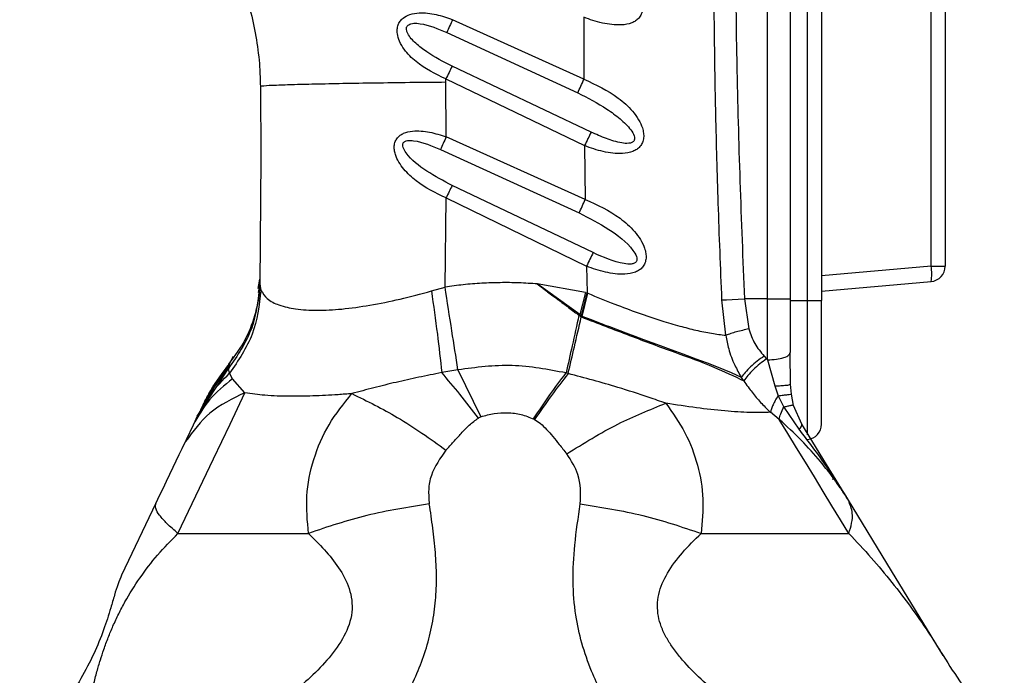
# Model space of a CAD drawing. Header units: millimetres. Extents: x 13 to 546, y 13 to 419.
# Tile 5 of 18: x 192 to 256, y 217 to 260. Entities that reach past the tile are written whole.
import ezdxf

# ---------------------------------------------------------------- set-up
doc = ezdxf.new("R2010")
doc.units = ezdxf.units.MM
doc.header["$LTSCALE"] = 2
doc.linetypes.add('SLD-Solid', pattern=[0])
doc.layers.add('DIMENSIONS', color=140, linetype='SLD-Solid', lineweight=25)
doc.styles.add('SLDTEXTSTYLE0', font='VERDANA.TTF')
doc.dimstyles.new('SLDDIMSTYLE0', dxfattribs={"dimtxt": 4.316016, "dimasz": 6.604, "dimexe": 0, "dimexo": 0.0625, "dimgap": 1.079004, "dimtad": 0, "dimtih": 1, "dimtoh": 1, "dimrnd": 1e-09, "dimzin": 12, "dimdsep": 46, "dimtxsty": 'SLDTEXTSTYLE0', "dimsah": 1, "dimcen": 0.09, "dimadec": 0, "dimazin": 3, "dimtfac": 1, "dimtofl": 0, "dimtmove": 0, "dimatfit": 3, "dimfxl": 0, "dimfrac": 2, "dimtolj": 1, "dimtzin": 12, "dimarcsym": 0})

# ---------------------------------------------------------------- blocks, each defined once
blk = doc.blocks.new('_D_1')
at = {"layer": 'DIMENSIONS'}
for p, q in [((252.95, 373.128), (168.765, 373.128)), ((175.115, 373.128), (175.115, 300.475)), ((168.702, 292.649), (167.253, 292.649)), ((167.253, 292.649), (167.253, 285.79)), ((181.528, 292.649), (182.977, 292.649)), ((182.977, 292.649), (182.977, 285.79)), ((167.253, 285.79), (168.702, 285.79)), ((182.977, 285.79), (181.528, 285.79)), ((175.115, 188.333), (175.115, 284.823)), ((186.178, 188.333), (168.765, 188.333))]:
    blk.add_line(p, q, dxfattribs=at)
for points in [[(175.115, 373.128), (174.099, 366.524), (176.131, 366.524)], [(175.115, 188.333), (176.131, 194.937), (174.099, 194.937)]]:
    blk.add_solid(points, dxfattribs=at)
at = {"layer": 'DIMENSIONS', "char_height": 4.2333, "attachment_point": 1, "style": 'SLDTEXTSTYLE0'}
for s, insert in [('184.8', (166.907, 298.992)), ('7.28', (168.702, 291.166))]:
    blk.add_mtext(s, dxfattribs=dict(at, insert=insert))
blk = doc.blocks.new('_D_3')
at = {"layer": 'DIMENSIONS'}
for p, q in [((253.004, 373.131), (144.895, 373.131)), ((151.245, 373.131), (151.245, 259.886)), ((144.832, 252.06), (143.383, 252.06)), ((143.383, 252.06), (143.383, 245.201)), ((157.657, 252.06), (159.107, 252.06)), ((159.107, 252.06), (159.107, 245.201)), ((143.383, 245.201), (144.832, 245.201)), ((159.107, 245.201), (157.657, 245.201)), ((151.245, 130.946), (151.245, 244.234)), ((214.878, 130.946), (144.895, 130.946))]:
    blk.add_line(p, q, dxfattribs=at)
for points in [[(151.245, 373.131), (150.229, 366.527), (152.261, 366.527)], [(151.245, 130.946), (152.261, 137.55), (150.229, 137.55)]]:
    blk.add_solid(points, dxfattribs=at)
at = {"layer": 'DIMENSIONS', "char_height": 4.2333, "attachment_point": 1, "style": 'SLDTEXTSTYLE0'}
for s, insert in [('242.2', (143.037, 258.403)), ('9.53', (144.832, 250.577))]:
    blk.add_mtext(s, dxfattribs=dict(at, insert=insert))

msp = doc.modelspace()

# ---------------------------------------------------------------- linework, layer by layer
for p, q in [((242.805, 241.733), (242.805, 312.933)), ((243.718, 312.933), (243.718, 241.733)), ((240.218, 241.833), (240.218, 310.328)), ((241.718, 241.833), (241.718, 310.328)), ((250.805, 243.95), (250.805, 310.717)), ((251.718, 310.717), (251.718, 243.95)), ((228.331, 260.057), (228.34, 256.046)), ((228.34, 256.046), (219.844, 259.896)), ((219.466, 259.064), (227.942, 255.165)), ((228.799, 252.623), (219.801, 256.884)), ((207.399, 255.591), (207.42, 250.937)), ((219.404, 255.868), (219.404, 256.06)), ((219.404, 256.06), (228.376, 251.749)), ((219.423, 252.308), (219.404, 255.868)), ((228.424, 248.272), (219.423, 252.308)), ((228.376, 251.749), (228.424, 248.272)), ((219.059, 251.495), (228.03, 247.39)), ((207.42, 250.937), (207.357, 242.808)), ((228.935, 244.825), (219.809, 249.169)), ((219.352, 242.595), (219.416, 248.363)), ((219.416, 248.363), (228.508, 243.952)), ((228.508, 243.952), (228.549, 242.214)), ((250.805, 243.95), (243.718, 243.33)), ((250.805, 243.95), (251.718, 243.95)), ((207.249, 242.496), (207.361, 243.112)), ((207.356, 242.808), (207.254, 242.257)), ((207.357, 242.808), (207.361, 243.112)), ((207.357, 242.808), (207.438, 242.384)), ((228.075, 240.813), (225.323, 242.8)), ((228.432, 242.243), (225.323, 242.8)), ((243.718, 242.333), (250.805, 242.953)), ((207.323, 242.211), (207.313, 242.064)), ((207.357, 242.757), (207.323, 242.211)), ((218.464, 242.344), (219.352, 242.595)), ((228.432, 242.243), (228.075, 240.813)), ((228.173, 240.743), (228.549, 242.214)), ((228.232, 240.701), (228.592, 242.195)), ((228.432, 242.243), (228.549, 242.214)), ((228.549, 242.214), (228.592, 242.195)), ((237.526, 239.476), (237.269, 241.765)), ((238.72, 241.833), (239.009, 239.885)), ((240.218, 241.833), (238.72, 241.833)), ((240.218, 241.833), (241.718, 241.833)), ((241.718, 238.397), (241.718, 241.833)), ((241.718, 241.733), (242.805, 241.733)), ((242.805, 241.733), (243.718, 241.733)), ((242.805, 233.04), (242.805, 241.733)), ((243.718, 233.731), (243.718, 241.733)), ((228.075, 240.813), (228.014, 240.777)), ((228.173, 240.743), (228.075, 240.813)), ((228.232, 240.701), (228.168, 240.663)), ((228.232, 240.701), (228.173, 240.743)), ((241.665, 238.308), (241.718, 238.397)), ((241.718, 236.319), (241.693, 238.316)), ((205.394, 237.63), (205.669, 238.122)), ((240, 238.131), (240.162, 237.953)), ((240.162, 237.953), (240.218, 237.892)), ((240.218, 237.892), (240.698, 236.207)), ((203.563, 234.619), (205.343, 237.337)), ((205.401, 237.585), (203.9, 235.397)), ((205.401, 237.585), (203.907, 235.41)), ((205.343, 237.337), (205.394, 237.63)), ((205.41, 237.029), (205.343, 237.337)), ((220.188, 237.245), (219.135, 237.062)), ((220.188, 237.245), (221.676, 234.206)), ((205.596, 236.663), (205.41, 237.029)), ((206.402, 235.761), (205.596, 236.663)), ((227.322, 237.002), (227.182, 237.041)), ((238.69, 236.53), (238.526, 236.754)), ((241.718, 236.324), (241.718, 236.589)), ((204.131, 235.797), (203.669, 234.965)), ((240.698, 236.207), (240.904, 235.567)), ((241.762, 235.659), (241.718, 236.324)), ((203.818, 235.234), (203.673, 234.973)), ((240.904, 235.567), (241.275, 234.826)), ((241.912, 234.944), (241.762, 235.659)), ((203.316, 234.243), (203.568, 234.627)), ((203.316, 234.243), (203.563, 234.619)), ((203.451, 234.525), (203.431, 234.483)), ((203.665, 234.956), (203.516, 234.645)), ((240.981, 234.038), (240.419, 234.494)), ((241.275, 234.826), (242.242, 233.41)), ((242.451, 233.718), (241.912, 234.944)), ((203.241, 234.086), (203.041, 233.664)), ((203.041, 233.664), (202.59, 232.718)), ((202.59, 232.718), (202.306, 232.121)), ((202.562, 232.605), (202.306, 232.121)), ((202.59, 232.718), (202.562, 232.605)), ((244.447, 230.189), (244.434, 230.189)), ((244.447, 230.189), (244.458, 230.148)), ((200.638, 228.622), (198.418, 223.961))]:
    msp.add_line(p, q)
at = {"flags": 128}
for points in [[(237.269, 241.765), (237.573, 241.779), (237.931, 241.796), (238.321, 241.814), (238.72, 241.833)], [(240.218, 237.892), (240.218, 239.833), (240.218, 241.833)], [(238.526, 236.754), (237.889, 237.046), (236.943, 237.436), (236.328, 237.673), (235.605, 237.943), (234.765, 238.252), (233.803, 238.603), (233.293, 238.79), (232.763, 238.984), (232.215, 239.187), (231.648, 239.397), (231.064, 239.616), (230.008, 240.016), (229.742, 240.117), (229.674, 240.143), (229.657, 240.15), (229.653, 240.151), (229.652, 240.152), (229.652, 240.152), (229.652, 240.152), (229.652, 240.152), (229.652, 240.152), (229.652, 240.152), (229.185, 240.331), (229.036, 240.389), (228.942, 240.425), (228.587, 240.562), (228.232, 240.701)], [(202.067, 226.662), (203.222, 229.085), (204.361, 231.477), (205.436, 233.734), (206.402, 235.761)], [(245.485, 226.662), (244.948, 227.542), (244.393, 228.451), (243.826, 229.38), (243.251, 230.32), (242.674, 231.265), (242.1, 232.205), (241.534, 233.132), (240.981, 234.038)], [(245.452, 228.804), (244.039, 231.117), (242.451, 233.718)], [(202.306, 232.121), (202.126, 231.745), (201.934, 231.342), (201.732, 230.916), (201.52, 230.473), (201.303, 230.017), (201.082, 229.554), (200.86, 229.087), (200.638, 228.622)], [(251.586, 218.76), (248.234, 224.249), (245.452, 228.804)], [(202.067, 226.662), (203.779, 226.663), (205.778, 226.663), (208.034, 226.663), (210.515, 226.663)], [(235.921, 226.662), (238.859, 226.662), (241.467, 226.662), (243.692, 226.662), (245.485, 226.662)]]:
    msp.add_lwpolyline(points, dxfattribs=at)
for centre, radius, start, end in [((247.922, 243.451), 2.926, 350.19725, 9.80318), ((250.718, 243.95), 1, 275.00018, 359.99989), ((242.718, 233.731), 1, 274.99968, 0.00027), ((283.163, 238.044), 37, 211.4115, 218.30615)]:
    msp.add_arc(centre, radius, start, end)
for points, knots in [([(237.269, 241.765), (237.186, 243.854), (237.025, 247.854), (236.871, 253.588), (236.776, 259.107), (236.743, 264.617), (236.77, 270.288), (236.861, 275.979), (237.045, 282.693), (237.369, 290.476), (237.761, 297.12), (238.072, 301.58), (238.213, 303.484), (238.351, 305.241), (238.506, 307.141), (238.73, 309.787), (238.914, 311.82), (239.018, 312.972)], [0, 0, 0, 0, 0.087998, 0.168469, 0.24141, 0.32028, 0.400334, 0.480102, 0.5598, 0.682985, 0.807884, 0.839902, 0.871122, 0.888236, 0.914077, 0.951332, 1, 1, 1, 1]), ([(240.218, 310.328), (239.701, 303.93), (238.673, 291.206), (238.127, 273.43), (238.131, 256.99), (238.523, 246.906), (238.72, 241.833)], [0, 0, 0, 0, 0.280806, 0.558478, 0.777879, 1, 1, 1, 1]), ([(228.346, 264.33), (229.109, 263.974), (230.251, 263.443), (231.342, 262.428), (231.834, 261.754), (232.055, 261.271), (232.143, 260.874), (232.146, 260.556), (232.07, 260.253), (231.904, 260), (231.685, 259.811), (231.317, 259.625), (230.578, 259.506), (229.727, 259.62), (228.921, 259.835), (228.527, 259.983), (228.331, 260.057)], [0, 0, 0, 0, 0.250899, 0.375673, 0.44253, 0.500783, 0.533893, 0.563897, 0.595578, 0.626414, 0.653215, 0.681781, 0.749257, 0.873833, 0.936852, 1, 1, 1, 1]), ([(206.459, 261.474), (206.573, 261.094), (206.855, 260.15), (207.167, 258.602), (207.36, 257.015), (207.388, 256.007), (207.399, 255.591)], [0, 0, 0, 0, 0.199033, 0.494416, 0.790958, 1, 1, 1, 1]), ([(219.404, 256.06), (218.728, 256.387), (217.718, 256.877), (216.784, 257.827), (216.398, 258.463), (216.257, 258.918), (216.243, 259.281), (216.301, 259.558), (216.431, 259.804), (216.677, 260.059), (217.099, 260.27), (217.836, 260.379), (218.598, 260.286), (219.318, 260.096), (219.668, 259.963), (219.844, 259.896)], [0, 0, 0, 0, 0.250618, 0.374928, 0.442323, 0.499698, 0.532931, 0.563798, 0.593968, 0.625431, 0.681678, 0.749176, 0.873909, 0.936888, 1, 1, 1, 1]), ([(219.801, 256.884), (219.242, 257.173), (218.415, 257.6), (217.468, 258.335), (217.018, 258.809), (216.867, 259.167), (216.847, 259.306), (216.863, 259.405), (216.892, 259.472), (216.937, 259.53), (217.017, 259.593), (217.15, 259.646), (217.401, 259.678), (218.212, 259.604), (218.902, 259.307), (219.466, 259.064)], [0, 0, 0, 0, 0.275928, 0.408408, 0.528794, 0.556094, 0.578494, 0.589466, 0.599906, 0.610406, 0.621495, 0.644366, 0.672463, 0.732327, 1, 1, 1, 1]), ([(219.844, 259.896), (219.779, 259.754), (219.653, 259.477), (219.527, 259.199), (219.466, 259.064)], [0, 0, 0, 0, 0.513229, 1, 1, 1, 1]), ([(219.801, 256.884), (219.737, 256.751), (219.604, 256.476), (219.472, 256.201), (219.404, 256.06)], [0, 0, 0, 0, 0.4851, 1, 1, 1, 1]), ([(207.399, 255.591), (207.476, 255.603), (207.778, 255.654), (208.456, 255.663), (209.549, 255.713), (211.024, 255.745), (212.819, 255.783), (214.868, 255.816), (217.092, 255.846), (218.623, 255.861), (219.404, 255.868)], [0, 0, 0, 0, 0.019408, 0.076359, 0.168849, 0.293117, 0.444649, 0.61745, 0.80498, 1, 1, 1, 1]), ([(227.942, 255.165), (228.007, 255.307), (228.139, 255.601), (228.272, 255.894), (228.34, 256.046)], [0, 0, 0, 0, 0.4846379, 1, 1, 1, 1]), ([(228.34, 256.046), (229.113, 255.69), (230.269, 255.157), (231.376, 254.138), (231.88, 253.461), (232.11, 252.976), (232.205, 252.576), (232.215, 252.255), (232.145, 251.947), (231.983, 251.688), (231.763, 251.495), (231.393, 251.304), (230.646, 251.186), (229.787, 251.304), (228.972, 251.523), (228.575, 251.674), (228.376, 251.749)], [0, 0, 0, 0, 0.250985, 0.375672, 0.44258, 0.500859, 0.533989, 0.563989, 0.595753, 0.626479, 0.653224, 0.681714, 0.749214, 0.873802, 0.936837, 1, 1, 1, 1]), ([(227.942, 255.165), (228.586, 254.837), (229.544, 254.35), (230.674, 253.51), (231.278, 252.933), (231.574, 252.469), (231.625, 252.231), (231.605, 252.114), (231.569, 252.044), (231.513, 251.986), (231.406, 251.924), (231.156, 251.876), (230.589, 251.935), (229.767, 252.189), (229.126, 252.476), (228.799, 252.623)], [0, 0, 0, 0, 0.272329, 0.40534, 0.530974, 0.586278, 0.610627, 0.62077, 0.63041, 0.640115, 0.650687, 0.676599, 0.734555, 0.864374, 1, 1, 1, 1]), ([(219.416, 248.363), (218.744, 248.69), (217.738, 249.179), (216.658, 250.197), (216.191, 250.916), (216.065, 251.459), (216.057, 251.741), (216.116, 252.013), (216.254, 252.247), (216.443, 252.426), (216.763, 252.609), (217.415, 252.745), (218.175, 252.667), (218.896, 252.494), (219.247, 252.37), (219.423, 252.308)], [0, 0, 0, 0, 0.250718, 0.375271, 0.499595, 0.532511, 0.562603, 0.594525, 0.625424, 0.652797, 0.681737, 0.749239, 0.873947, 0.936914, 1, 1, 1, 1]), ([(228.799, 252.623), (228.731, 252.482), (228.589, 252.191), (228.449, 251.9), (228.376, 251.749)], [0, 0, 0, 0, 0.4819907, 1, 1, 1, 1]), ([(219.809, 249.169), (219.254, 249.464), (218.173, 250.039), (217.074, 250.886), (216.65, 251.554), (216.605, 251.763), (216.619, 251.866), (216.647, 251.93), (216.693, 251.984), (216.782, 252.044), (216.994, 252.1), (217.804, 252.044), (218.493, 251.742), (219.059, 251.495)], [0, 0, 0, 0, 0.273462, 0.531812, 0.58723, 0.611888, 0.622222, 0.631981, 0.641869, 0.652442, 0.677819, 0.735203, 1, 1, 1, 1]), ([(219.423, 252.308), (219.361, 252.169), (219.239, 251.898), (219.118, 251.627), (219.059, 251.495)], [0, 0, 0, 0, 0.512006, 1, 1, 1, 1]), ([(219.809, 249.169), (219.745, 249.038), (219.614, 248.77), (219.483, 248.501), (219.416, 248.363)], [0, 0, 0, 0, 0.485656, 1, 1, 1, 1]), ([(228.03, 247.39), (228.094, 247.532), (228.225, 247.827), (228.356, 248.121), (228.424, 248.272)], [0, 0, 0, 0, 0.4849906, 1, 1, 1, 1]), ([(228.424, 248.272), (229.207, 247.914), (230.379, 247.379), (231.643, 246.228), (232.196, 245.41), (232.355, 244.788), (232.37, 244.464), (232.306, 244.151), (232.147, 243.887), (231.928, 243.69), (231.555, 243.496), (230.8, 243.378), (229.932, 243.5), (229.11, 243.723), (228.709, 243.876), (228.508, 243.952)], [0, 0, 0, 0, 0.2511719, 0.3759916, 0.5007195, 0.5338495, 0.5638885, 0.5957629, 0.6263827, 0.6530616, 0.6814807, 0.7490667, 0.8737209, 0.9367984, 1, 1, 1, 1]), ([(228.03, 247.39), (228.676, 247.056), (229.936, 246.406), (231.215, 245.435), (231.721, 244.67), (231.78, 244.428), (231.764, 244.309), (231.731, 244.236), (231.676, 244.177), (231.57, 244.113), (231.318, 244.063), (230.381, 244.166), (229.587, 244.528), (228.935, 244.825)], [0, 0, 0, 0, 0.272408, 0.530918, 0.586687, 0.611388, 0.621576, 0.631156, 0.640806, 0.65128, 0.677035, 0.734947, 1, 1, 1, 1]), ([(228.935, 244.825), (228.866, 244.685), (228.723, 244.394), (228.582, 244.103), (228.508, 243.952)], [0, 0, 0, 0, 0.4816161, 1, 1, 1, 1]), ([(207.357, 242.808), (207.253, 241.812), (207.047, 239.817), (205.911, 238.164), (205.343, 237.337)], [0, 0, 0, 0, 0.4994, 1, 1, 1, 1]), ([(225.323, 242.8), (224.928, 242.827), (224.129, 242.88), (222.931, 242.891), (221.727, 242.851), (220.535, 242.76), (219.744, 242.65), (219.352, 242.595)], [0, 0, 0, 0, 0.1983814, 0.4011126, 0.5998466, 0.8017297, 1, 1, 1, 1]), ([(225.323, 242.8), (225.434, 242.714), (225.617, 242.572), (225.84, 242.401), (226.064, 242.231), (226.297, 242.056), (226.513, 241.894), (226.623, 241.813), (226.653, 241.791), (226.661, 241.784), (226.777, 241.698), (226.892, 241.612), (227.02, 241.516), (227.132, 241.433), (227.355, 241.266), (227.641, 241.053), (227.853, 240.896), (227.966, 240.813), (228.002, 240.786), (228.014, 240.777)], [0, 0, 0, 0, 0.125205, 0.206459, 0.250367, 0.375476, 0.466573, 0.490757, 0.497447, 0.499436, 0.500521, 0.625496, 0.627292, 0.642956, 0.750397, 0.875228, 0.960544, 0.9861, 1, 1, 1, 1]), ([(207.328, 242.237), (207.325, 242.219), (207.307, 242.121), (207.281, 241.883), (207.205, 241.467), (206.996, 240.568), (206.502, 239.175), (205.741, 238.163), (205.332, 237.62)], [0, 0, 0, 0, 0.010929, 0.058436, 0.141115, 0.259331, 0.602114, 1, 1, 1, 1]), ([(207.438, 242.384), (207.319, 241.414), (207.08, 239.464), (205.969, 237.843), (205.41, 237.029)], [0, 0, 0, 0, 0.4978075, 1, 1, 1, 1]), ([(207.438, 242.384), (207.561, 242.193), (207.841, 241.757), (208.675, 241.382), (209.754, 241.14), (211.128, 241.068), (212.736, 241.16), (214.538, 241.416), (216.474, 241.81), (217.79, 242.163), (218.464, 242.344)], [0, 0, 0, 0, 0.0581728, 0.1320817, 0.2277897, 0.3466645, 0.4872217, 0.6460916, 0.8187069, 1, 1, 1, 1]), ([(218.464, 242.344), (218.6, 241.413), (218.857, 239.657), (219.046, 237.892), (219.135, 237.062)], [0, 0, 0, 0, 0.5296511, 1, 1, 1, 1]), ([(220.188, 237.245), (220.056, 238.084), (219.775, 239.867), (219.498, 241.65), (219.352, 242.595)], [0, 0, 0, 0, 0.470236, 1, 1, 1, 1]), ([(228.592, 242.195), (229.17, 241.96), (230.248, 241.521), (231.841, 240.926), (233.245, 240.452), (234.495, 240.081), (235.571, 239.807), (236.567, 239.598), (237.217, 239.516), (237.526, 239.476)], [0, 0, 0, 0, 0.199814, 0.372737, 0.544734, 0.674238, 0.790159, 0.900318, 1, 1, 1, 1]), ([(228.014, 240.777), (227.869, 240.119), (227.593, 238.874), (227.314, 237.628), (227.182, 237.041)], [0, 0, 0, 0, 0.528045, 1, 1, 1, 1]), ([(227.322, 237.002), (227.455, 237.578), (227.739, 238.798), (228.02, 240.019), (228.168, 240.663)], [0, 0, 0, 0, 0.47193, 1, 1, 1, 1]), ([(228.014, 240.777), (228.04, 240.758), (228.092, 240.721), (228.143, 240.683), (228.168, 240.663)], [0, 0, 0, 0, 0.500068, 1, 1, 1, 1]), ([(228.168, 240.663), (229.208, 240.263), (231.221, 239.488), (234.086, 238.422), (236.591, 237.534), (238.047, 236.838), (238.69, 236.53)], [0, 0, 0, 0, 0.295581, 0.572138, 0.811046, 1, 1, 1, 1]), ([(239.009, 239.885), (238.875, 239.857), (238.605, 239.801), (238.215, 239.701), (237.853, 239.597), (237.63, 239.514), (237.526, 239.476)], [0, 0, 0, 0, 0.267689, 0.535873, 0.785742, 1, 1, 1, 1]), ([(239.009, 239.885), (239.121, 239.561), (239.344, 238.916), (239.782, 238.392), (240, 238.131)], [0, 0, 0, 0, 0.501607, 1, 1, 1, 1]), ([(237.526, 239.476), (237.578, 239.184), (237.696, 238.519), (238.047, 237.603), (238.379, 237.014), (238.525, 236.754)], [0, 0, 0, 0, 0.305094, 0.692994, 1, 1, 1, 1]), ([(240, 238.131), (239.849, 238.024), (239.545, 237.806), (239.135, 237.45), (238.784, 237.105), (238.605, 236.861), (238.526, 236.754)], [0, 0, 0, 0, 0.273725, 0.552538, 0.803284, 1, 1, 1, 1]), ([(240.162, 237.953), (240.015, 237.846), (239.715, 237.627), (239.308, 237.263), (238.952, 236.903), (238.771, 236.645), (238.69, 236.53)], [0, 0, 0, 0, 0.264209, 0.540617, 0.795926, 1, 1, 1, 1]), ([(240.218, 237.892), (240.411, 237.898), (240.773, 237.908), (241.225, 238.022), (241.573, 238.124), (241.647, 238.271), (241.665, 238.308)], [0, 0, 0, 0, 0.3689547, 0.6888502, 0.9223841, 1, 1, 1, 1]), ([(203.694, 234.978), (203.856, 235.292), (204.337, 236.228), (204.972, 237.07), (205.394, 237.63)], [0, 0, 0, 0, 0.33545, 1, 1, 1, 1]), ([(219.135, 237.062), (218.64, 236.964), (217.654, 236.767), (216.188, 236.44), (214.744, 236.088), (213.794, 235.83), (213.321, 235.701)], [0, 0, 0, 0, 0.253592, 0.505336, 0.754286, 1, 1, 1, 1]), ([(221.506, 234.122), (221.114, 234.64), (220.354, 235.644), (219.533, 236.599), (219.135, 237.062)], [0, 0, 0, 0, 0.51521, 1, 1, 1, 1]), ([(227.182, 237.041), (226.022, 237.261), (223.701, 237.703), (221.359, 237.398), (220.188, 237.245)], [0, 0, 0, 0, 0.499993, 1, 1, 1, 1]), ([(205.596, 236.663), (205.067, 236.239), (204.025, 235.401), (203.365, 234.238), (203.041, 233.664)], [0, 0, 0, 0, 0.506948, 1, 1, 1, 1]), ([(203.241, 234.086), (203.531, 234.624), (204.115, 235.707), (204.976, 236.586), (205.41, 237.029)], [0, 0, 0, 0, 0.496276, 1, 1, 1, 1]), ([(225.083, 234.062), (225.43, 234.586), (226.102, 235.598), (226.831, 236.571), (227.182, 237.041)], [0, 0, 0, 0, 0.517328, 1, 1, 1, 1]), ([(227.322, 237.002), (226.956, 236.532), (226.201, 235.562), (225.503, 234.551), (225.143, 234.029)], [0, 0, 0, 0, 0.484706, 1, 1, 1, 1]), ([(233.64, 235.084), (233.28, 235.208), (232.247, 235.562), (230.153, 236.245), (228.394, 236.716), (227.322, 237.002)], [0, 0, 0, 0, 0.172975, 0.495945, 1, 1, 1, 1]), ([(238.69, 236.53), (238.779, 236.397), (239.027, 236.025), (239.482, 235.452), (239.978, 234.912), (240.302, 234.605), (240.419, 234.494)], [0, 0, 0, 0, 0.179445, 0.500507, 0.81868, 1, 1, 1, 1]), ([(240.698, 236.207), (240.827, 236.211), (241.07, 236.218), (241.381, 236.251), (241.603, 236.258), (241.693, 236.31), (241.718, 236.324)], [0, 0, 0, 0, 0.375776, 0.701629, 0.919166, 1, 1, 1, 1]), ([(206.402, 235.761), (205.599, 235.376), (204.059, 234.636), (203.047, 233.263), (202.562, 232.605)], [0, 0, 0, 0, 0.5208565, 1, 1, 1, 1]), ([(213.321, 235.701), (213.023, 235.678), (212.454, 235.634), (211.612, 235.583), (210.811, 235.549), (210.04, 235.529), (209.004, 235.527), (207.79, 235.558), (206.83, 235.699), (206.402, 235.761)], [0, 0, 0, 0, 0.129523, 0.246708, 0.364974, 0.476031, 0.580365, 0.813128, 1, 1, 1, 1]), ([(210.515, 226.663), (210.441, 227.468), (210.294, 229.079), (210.787, 231.484), (211.758, 233.766), (212.797, 235.052), (213.321, 235.701)], [0, 0, 0, 0, 0.246856, 0.49442, 0.744958, 1, 1, 1, 1]), ([(213.321, 235.701), (214.317, 235.216), (216.452, 234.173), (218.381, 232.785), (219.412, 232.043)], [0, 0, 0, 0, 0.4660258, 1, 1, 1, 1]), ([(240.904, 235.567), (240.842, 235.468), (240.723, 235.277), (240.579, 234.992), (240.472, 234.735), (240.435, 234.568), (240.419, 234.494)], [0, 0, 0, 0, 0.295836, 0.569845, 0.807699, 1, 1, 1, 1]), ([(240.904, 235.567), (241.02, 235.582), (241.23, 235.609), (241.497, 235.636), (241.667, 235.659), (241.744, 235.659), (241.762, 235.659)], [0, 0, 0, 0, 0.406909, 0.732838, 0.934804, 1, 1, 1, 1]), ([(227.226, 231.806), (228.314, 232.484), (230.36, 233.759), (232.594, 234.662), (233.64, 235.084)], [0, 0, 0, 0, 0.531801, 1, 1, 1, 1]), ([(233.64, 235.084), (234.08, 234.461), (234.954, 233.225), (235.747, 231.098), (236.137, 228.881), (235.993, 227.402), (235.921, 226.662)], [0, 0, 0, 0, 0.2542545, 0.504608, 0.7525588, 1, 1, 1, 1]), ([(240.419, 234.494), (240.205, 234.486), (239.753, 234.47), (239.045, 234.478), (238.271, 234.515), (237.125, 234.603), (235.571, 234.78), (234.303, 234.98), (233.64, 235.084)], [0, 0, 0, 0, 0.094536, 0.198734, 0.311805, 0.435241, 0.704454, 1, 1, 1, 1]), ([(240.981, 234.038), (241.007, 234.158), (241.067, 234.434), (241.2, 234.684), (241.275, 234.826)], [0, 0, 0, 0, 0.4354204, 1, 1, 1, 1]), ([(241.912, 234.944), (241.897, 234.946), (241.839, 234.955), (241.712, 234.922), (241.515, 234.886), (241.361, 234.847), (241.275, 234.826)], [0, 0, 0, 0, 0.070302, 0.270185, 0.590772, 1, 1, 1, 1]), ([(219.412, 232.043), (219.576, 232.225), (219.905, 232.59), (220.4, 233.135), (220.905, 233.68), (221.305, 233.974), (221.506, 234.122)], [0, 0, 0, 0, 0.248763, 0.497611, 0.747386, 1, 1, 1, 1]), ([(221.676, 234.206), (221.644, 234.193), (221.585, 234.169), (221.531, 234.137), (221.506, 234.122)], [0, 0, 0, 0, 0.543463, 1, 1, 1, 1]), ([(221.676, 234.206), (221.955, 234.288), (222.517, 234.454), (223.398, 234.483), (224.274, 234.393), (224.814, 234.172), (225.083, 234.062)], [0, 0, 0, 0, 0.249608, 0.50105, 0.752049, 1, 1, 1, 1]), ([(225.083, 234.062), (225.094, 234.056), (225.114, 234.045), (225.134, 234.034), (225.143, 234.029)], [0, 0, 0, 0, 0.560023, 1, 1, 1, 1]), ([(225.143, 234.029), (225.274, 233.944), (225.557, 233.761), (225.94, 233.378), (226.337, 232.924), (226.766, 232.389), (227.065, 232.011), (227.226, 231.806)], [0, 0, 0, 0, 0.15329, 0.328768, 0.527563, 0.74458, 1, 1, 1, 1]), ([(244.578, 230.095), (244.504, 230.201), (244.208, 230.618), (243.498, 231.494), (242.403, 232.736), (241.465, 233.595), (240.981, 234.038)], [0, 0, 0, 0, 0.072399, 0.286799, 0.632343, 1, 1, 1, 1]), ([(242.242, 233.41), (242.314, 233.468), (242.418, 233.552), (242.443, 233.679), (242.451, 233.718)], [0, 0, 0, 0, 0.6921623, 1, 1, 1, 1]), ([(242.242, 233.41), (242.853, 232.603), (243.739, 231.433), (244.585, 230.174), (244.856, 229.749), (244.882, 229.709)], [0, 0, 0, 0, 0.667583, 0.9681, 1, 1, 1, 1]), ([(219.412, 232.043), (219.04, 231.523), (218.484, 230.746), (218.25, 229.494), (218.305, 228.875), (218.332, 228.567)], [0, 0, 0, 0, 0.5041074, 0.7524236, 1, 1, 1, 1]), ([(228.104, 228.567), (228.123, 229.219), (228.158, 230.396), (227.513, 231.371), (227.226, 231.806)], [0, 0, 0, 0, 0.554802, 1, 1, 1, 1]), ([(244.458, 230.148), (244.453, 230.156), (244.445, 230.169), (244.438, 230.183), (244.434, 230.189)], [0, 0, 0, 0, 0.559958, 1, 1, 1, 1]), ([(245.452, 228.804), (245.298, 229.05), (245.022, 229.491), (244.714, 229.91), (244.578, 230.095)], [0, 0, 0, 0, 0.558453, 1, 1, 1, 1]), ([(244.882, 229.709), (244.97, 229.573), (245.131, 229.322), (245.309, 229.036), (245.412, 228.869), (245.442, 228.82), (245.452, 228.804)], [0, 0, 0, 0, 0.452496, 0.838211, 0.945409, 1, 1, 1, 1]), ([(245.485, 226.662), (245.621, 227.105), (245.845, 227.835), (245.563, 228.53), (245.452, 228.804)], [0, 0, 0, 0, 0.607316, 1, 1, 1, 1]), ([(202.067, 226.662), (201.822, 226.871), (201.391, 227.237), (200.916, 227.775), (200.593, 228.226), (200.625, 228.509), (200.638, 228.622)], [0, 0, 0, 0, 0.38079, 0.669475, 0.868859, 1, 1, 1, 1]), ([(218.332, 228.567), (216.975, 228.355), (214.316, 227.939), (211.764, 227.083), (210.515, 226.663)], [0, 0, 0, 0, 0.510218, 1, 1, 1, 1]), ([(215.303, 213.578), (215.597, 214.026), (216.186, 214.924), (216.961, 216.329), (217.63, 217.773), (218.165, 219.256), (218.547, 220.778), (218.763, 222.323), (218.816, 223.877), (218.742, 225.438), (218.571, 227.002), (218.412, 228.046), (218.332, 228.567)], [0, 0, 0, 0, 0.101913, 0.204211, 0.304921, 0.404411, 0.503803, 0.602834, 0.700678, 0.799212, 0.899743, 1, 1, 1, 1]), ([(231.133, 213.578), (230.826, 214.046), (230.229, 214.956), (229.465, 216.352), (228.762, 217.867), (228.178, 219.527), (227.751, 221.471), (227.591, 223.604), (227.723, 226.018), (227.971, 227.681), (228.104, 228.567)], [0, 0, 0, 0, 0.106389, 0.207037, 0.302409, 0.424036, 0.540978, 0.680142, 0.829629, 1, 1, 1, 1]), ([(228.104, 228.567), (229.461, 228.355), (232.12, 227.939), (234.672, 227.082), (235.921, 226.662)], [0, 0, 0, 0, 0.51022, 1, 1, 1, 1]), ([(196.242, 215.111), (196.297, 215.411), (196.406, 215.998), (196.6, 216.87), (196.81, 217.691), (197.034, 218.453), (197.275, 219.187), (197.546, 219.919), (197.865, 220.688), (198.224, 221.455), (198.779, 222.51), (199.59, 223.803), (200.735, 225.294), (201.619, 226.202), (202.067, 226.662)], [0, 0, 0, 0, 0.069371, 0.13603, 0.203643, 0.262355, 0.316823, 0.379752, 0.439966, 0.506448, 0.572755, 0.711501, 0.853609, 1, 1, 1, 1]), ([(210.515, 226.663), (211.213, 225.961), (212.268, 224.9), (213.238, 223.118), (213.441, 221.516), (212.862, 219.953), (211.526, 218.108), (210.224, 216.966), (209.349, 216.199)], [0, 0, 0, 0, 0.230739, 0.348641, 0.469122, 0.59599, 0.728538, 1, 1, 1, 1]), ([(237.086, 216.199), (236.638, 216.586), (235.758, 217.345), (234.755, 218.392), (234.077, 219.264), (233.652, 219.933), (233.336, 220.606), (233.069, 221.53), (233.095, 222.763), (233.724, 224.161), (234.709, 225.458), (235.508, 226.252), (235.921, 226.662)], [0, 0, 0, 0, 0.1385, 0.271744, 0.338259, 0.396651, 0.456908, 0.511377, 0.620685, 0.736575, 0.863899, 1, 1, 1, 1]), ([(245.485, 226.662), (245.972, 226.139), (246.932, 225.109), (248.263, 223.512), (249.493, 221.908), (250.601, 220.332), (251.268, 219.267), (251.586, 218.76)], [0, 0, 0, 0, 0.2142006, 0.4223909, 0.623097, 0.8205873, 1, 1, 1, 1]), ([(198.418, 223.961), (198.339, 223.772), (198.161, 223.349), (197.948, 222.638), (197.658, 221.645), (197.258, 220.364), (196.623, 218.824), (195.79, 217.233), (194.941, 215.818), (194.175, 214.572), (193.534, 213.514), (193.141, 212.795), (192.949, 212.442)], [0, 0, 0, 0, 0.0480096, 0.1074224, 0.1736751, 0.2903003, 0.4215523, 0.5632728, 0.7103333, 0.8080276, 0.9057884, 1, 1, 1, 1])]:
    msp.add_open_spline(points, degree=3, knots=knots)

# ---------------------------------------------------------------- dimensions: what is measured, and where the dimension line sits
at = {"layer": 'DIMENSIONS'}
for base, p1, p2, picture, middle in [((151.2446, 373.1312), (217.4178, 130.9463), (255.5443, 373.1312), '_D_3', (151.2446, 252.0601)), ((175.1149, 188.3333), (255.4902, 373.1276), (188.7178, 188.3333), '_D_1', (175.1149, 292.6491))]:
    dim = msp.add_linear_dim(base=base, p1=p1, p2=p2, angle=90, dimstyle='SLDDIMSTYLE0', dxfattribs=at)
    dim.commit()
    dim.dimension.update_dxf_attribs({"geometry": picture, "text_midpoint": middle, "dimtype": 160})

doc.saveas('drawing.dxf')
